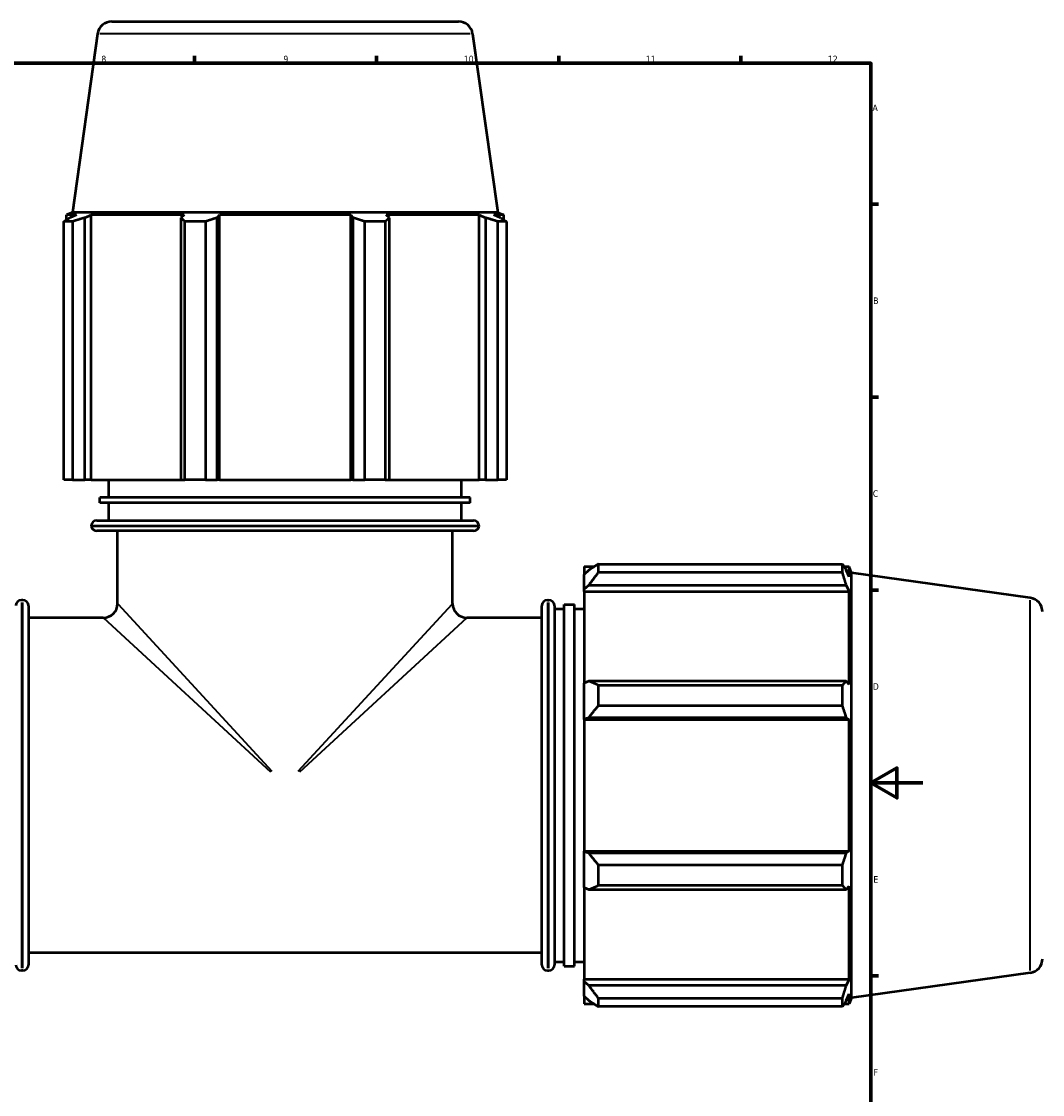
# Model space of a CAD drawing. Header units: millimetres. Extents: x -9 to 1578, y -217 to 1430.
# Tile 6 of 12: x 494 to 887, y 177 to 590. Entities that reach past the tile are written whole.
import ezdxf

# ---------------------------------------------------------------- set-up
doc = ezdxf.new("R2010")
doc.units = ezdxf.units.MM
for name, color, linetype, lineweight in [('Border (ISO)', 7, 'Continuous', 70), ('Visible (ISO)', 7, 'Continuous', 50), ('Visible Narrow (ISO)', 7, 'Continuous', 35)]:
    doc.layers.add(name, color=color, linetype=linetype, lineweight=lineweight)
doc.styles.add('Note Text (ISO)', font='tahoma.ttf')

# ---------------------------------------------------------------- blocks, each defined once
blk = doc.blocks.new('Borders Default Border')
at = {"layer": 'Border (ISO)'}
for p, q in [((560.67, 574), (560.67, 576.9)), ((630.75, 574), (630.75, 576.9)), ((700.83, 574), (700.83, 576.9)), ((770.92, 574), (770.92, 576.9)), ((821, 519.75), (823.9, 519.75)), ((821, 445.5), (823.9, 445.5)), ((821, 371.25), (823.9, 371.25)), ((821, 222.75), (823.9, 222.75))]:
    blk.add_line(p, q, dxfattribs=at)
at = {"layer": 'Border (ISO)', "flags": 128}
for points in [[(20, 20), (20, 574), (821, 574), (821, 20), (20, 20)], [(841, 297), (821, 297), (831, 302.77), (831, 291.23), (821, 297)]]:
    blk.add_lwpolyline(points, dxfattribs=at)
at = {"layer": 'Border (ISO)', "color": 232, "true_color": 0xca0064, "char_height": 2.5, "attachment_point": 7, "style": 'Note Text (ISO)'}
for s, insert in [('8', (524.81, 574.34)), ('9', (594.88, 574.35)), ('10', (664.29, 574.35)), ('11', (734.37, 574.4)), ('12', (804.46, 574.4)), ('A', (821.59, 555.62)), ('B', (821.89, 481.37)), ('C', (821.73, 407.08)), ('D', (821.73, 332.88)), ('E', (821.94, 258.63)), ('F', (822, 184.38))]:
    blk.add_mtext(s, dxfattribs=dict(at, insert=insert))

msp = doc.modelspace()

# ---------------------------------------------------------------- linework, layer by layer
at = {"layer": 'Visible (ISO)'}
for p, q in [((528.812, 590.095), (662.25, 590.095)), ((523.366, 585.36), (513.701, 516.595)), ((667.697, 585.36), (677.361, 516.595)), ((513.701, 516.595), (511.366, 515.651)), ((677.361, 516.595), (513.701, 516.595)), ((677.361, 516.595), (679.696, 515.651)), ((513.65, 513.092), (510.377, 513.092)), ((510.377, 413.695), (510.377, 513.092)), ((515.262, 515.651), (511.366, 515.651)), ((511.366, 513.729), (511.366, 515.651)), ((515.262, 515.651), (512.672, 514.554)), ((513.65, 513.092), (513.65, 413.695)), ((518.468, 514.554), (520.876, 515.651)), ((518.468, 413.695), (518.468, 514.554)), ((520.876, 413.695), (520.876, 515.651)), ((556.668, 515.651), (520.876, 515.651)), ((556.668, 515.651), (555.414, 514.554)), ((555.414, 514.554), (555.414, 413.695)), ((564.887, 513.092), (556.987, 513.092)), ((556.987, 413.695), (556.987, 513.092)), ((564.887, 513.092), (564.887, 413.695)), ((569.406, 514.554), (570.222, 515.651)), ((569.406, 413.695), (569.406, 514.554)), ((570.222, 413.695), (570.222, 515.651)), ((620.84, 515.651), (570.222, 515.651)), ((620.84, 413.695), (620.84, 515.651)), ((620.84, 515.651), (621.657, 514.554)), ((621.657, 514.554), (621.657, 413.695)), ((634.076, 513.092), (626.175, 513.092)), ((626.175, 413.695), (626.175, 513.092)), ((634.076, 513.092), (634.076, 413.695)), ((635.648, 514.554), (634.394, 515.651)), ((670.186, 515.651), (634.394, 515.651)), ((635.648, 413.695), (635.648, 514.554)), ((670.186, 413.695), (670.186, 515.651)), ((670.186, 515.651), (672.595, 514.554)), ((672.595, 514.554), (672.595, 413.695)), ((678.39, 514.554), (675.801, 515.651)), ((679.696, 515.651), (675.801, 515.651)), ((680.685, 513.092), (677.413, 513.092)), ((677.413, 413.695), (677.413, 513.092)), ((679.696, 513.729), (679.696, 515.651)), ((680.685, 513.092), (680.685, 413.695)), ((513.65, 413.695), (510.377, 413.695)), ((513.65, 413.695), (518.468, 413.695)), ((520.876, 413.695), (518.468, 413.695)), ((520.876, 413.695), (555.414, 413.695)), ((527.656, 406.835), (527.656, 413.695)), ((555.414, 413.695), (556.987, 413.695)), ((564.887, 413.695), (556.987, 413.695)), ((564.887, 413.695), (569.406, 413.695)), ((570.222, 413.695), (569.406, 413.695)), ((570.222, 413.695), (620.84, 413.695)), ((621.657, 413.695), (620.84, 413.695)), ((621.657, 413.695), (626.175, 413.695)), ((634.076, 413.695), (626.175, 413.695)), ((634.076, 413.695), (635.648, 413.695)), ((635.648, 413.695), (670.186, 413.695)), ((663.406, 406.835), (663.406, 413.695)), ((672.595, 413.695), (670.186, 413.695)), ((672.595, 413.695), (677.413, 413.695)), ((680.685, 413.695), (677.413, 413.695)), ((666.8, 406.835), (524.262, 406.835)), ((524.262, 404.875), (524.262, 406.835)), ((666.8, 404.875), (524.262, 404.875)), ((527.656, 398.015), (527.656, 404.875)), ((663.406, 398.015), (663.406, 404.875)), ((666.8, 404.875), (666.8, 406.835)), ((523.069, 398.015), (667.994, 398.015)), ((670.194, 395.815), (520.869, 395.815)), ((668.047, 394.095), (523.016, 394.095)), ((531.05, 366.076), (531.05, 394.095)), ((660.012, 366.076), (660.012, 394.095)), ((710.631, 380.26), (710.631, 377.227)), ((710.631, 380.26), (714.484, 380.26)), ((716.061, 381.249), (716.061, 377.976)), ((716.061, 381.249), (810.028, 381.249)), ((810.028, 377.976), (810.028, 381.249)), ((810.665, 380.26), (812.588, 380.26)), ((812.588, 376.364), (812.588, 380.26)), ((813.531, 377.925), (812.588, 380.26)), ((712.441, 378.954), (710.631, 377.227)), ((710.631, 371.553), (710.631, 377.227)), ((810.028, 377.976), (716.061, 377.976)), ((812.588, 376.364), (811.491, 378.954)), ((813.531, 214.265), (813.531, 377.925)), ((882.297, 368.26), (813.531, 377.925)), ((710.631, 371.553), (712.441, 373.158)), ((712.441, 373.158), (811.491, 373.158)), ((811.491, 373.158), (812.588, 370.75)), ((710.631, 370.75), (710.631, 371.553)), ((710.631, 370.75), (710.631, 335.376)), ((710.631, 370.75), (812.588, 370.75)), ((812.588, 334.958), (812.588, 370.75)), ((494.565, 367.364), (494.065, 367.364)), ((496.765, 365.164), (496.765, 227.026)), ((694.298, 227.026), (694.298, 365.164)), ((696.498, 367.364), (696.998, 367.364)), ((699.198, 365.164), (699.198, 227.026)), ((699.198, 363.97), (702.873, 363.97)), ((702.873, 226.523), (702.873, 365.667)), ((702.873, 365.667), (706.956, 365.667)), ((706.956, 226.523), (706.956, 365.667)), ((706.956, 363.97), (710.631, 363.97)), ((525.55, 360.576), (496.765, 360.576)), ((694.298, 360.576), (665.512, 360.576)), ((712.441, 336.211), (710.631, 335.376)), ((710.631, 321.676), (710.631, 335.376)), ((811.491, 336.211), (712.441, 336.211)), ((716.061, 334.639), (716.061, 326.739)), ((716.061, 334.639), (810.028, 334.639)), ((810.028, 326.739), (810.028, 334.639)), ((812.588, 334.958), (811.491, 336.211)), ((810.028, 326.739), (716.061, 326.739)), ((710.631, 321.676), (712.441, 322.22)), ((712.441, 322.22), (811.491, 322.22)), ((811.491, 322.22), (812.588, 321.404)), ((710.631, 321.404), (710.631, 321.676)), ((710.631, 321.404), (710.631, 270.786)), ((710.631, 321.404), (812.588, 321.404)), ((812.588, 270.786), (812.588, 321.404)), ((710.631, 270.514), (710.631, 270.786)), ((710.631, 270.786), (812.588, 270.786)), ((712.441, 269.969), (710.631, 270.514)), ((710.631, 256.814), (710.631, 270.514)), ((811.491, 269.969), (712.441, 269.969)), ((812.588, 270.786), (811.491, 269.969)), ((716.061, 265.451), (716.061, 257.55)), ((716.061, 265.451), (810.028, 265.451)), ((810.028, 257.55), (810.028, 265.451)), ((710.631, 256.814), (712.441, 255.978)), ((710.631, 256.814), (710.631, 221.439)), ((810.028, 257.55), (716.061, 257.55)), ((811.491, 255.978), (812.588, 257.232)), ((812.588, 221.439), (812.588, 257.232)), ((712.441, 255.978), (811.491, 255.978)), ((694.298, 231.614), (496.765, 231.614)), ((699.198, 228.22), (702.873, 228.22)), ((706.956, 228.22), (710.631, 228.22)), ((494.565, 224.826), (494.065, 224.826)), ((696.498, 224.826), (696.998, 224.826)), ((702.873, 226.523), (706.956, 226.523)), ((882.297, 223.929), (813.531, 214.265)), ((710.631, 220.637), (710.631, 221.439)), ((710.631, 221.439), (812.588, 221.439)), ((710.631, 214.962), (710.631, 220.637)), ((712.441, 219.031), (710.631, 220.637)), ((811.491, 219.031), (712.441, 219.031)), ((812.588, 221.439), (811.491, 219.031)), ((710.631, 214.962), (712.441, 213.236)), ((710.631, 214.962), (710.631, 211.93)), ((811.491, 213.236), (812.588, 215.825)), ((812.588, 211.93), (812.588, 215.825)), ((710.631, 211.93), (714.484, 211.93)), ((716.061, 214.213), (716.061, 210.941)), ((716.061, 214.213), (810.028, 214.213)), ((810.028, 210.941), (716.061, 210.941)), ((810.028, 210.941), (810.028, 214.213)), ((810.665, 211.93), (812.588, 211.93)), ((813.531, 214.265), (812.588, 211.93))]:
    msp.add_line(p, q, dxfattribs=at)
for centre, radius, start, end in [((528.812, 584.595), 5.5, 90, 172), ((662.25, 584.595), 5.5, 8, 90), ((523.069, 395.815), 2.2, 90, 180), ((667.994, 395.815), 2.2, 0, 90), ((523.016, 396.295), 2.2, 192.60226, 270), ((668.047, 396.295), 2.2, 270, 347.39774), ((881.531, 362.814), 5.5, 0, 82), ((494.065, 365.164), 2.2, 90, 180), ((494.565, 365.164), 2.2, 0, 90), ((525.55, 366.076), 5.5, 270, 0), ((665.512, 366.076), 5.5, 180, 270), ((696.498, 365.164), 2.2, 90, 180), ((696.998, 365.164), 2.2, 0, 90), ((881.531, 229.376), 5.5, 278, 0), ((494.065, 227.026), 2.2, 180, 270), ((494.565, 227.026), 2.2, 270, 0), ((696.498, 227.026), 2.2, 180, 270), ((696.998, 227.026), 2.2, 270, 0)]:
    msp.add_arc(centre, radius, start, end, dxfattribs=at)
for points, weights in [([(510.377, 513.092), (511.548, 513.852), (512.672, 514.554)], [1, 1.00104123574, 1.00126552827]), ([(518.468, 514.554), (516.108, 513.852), (513.65, 513.092)], [1.00126552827, 1.00104123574, 1]), ([(556.987, 513.092), (556.185, 513.852), (555.414, 514.554)], [1, 1.00104123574, 1.00126552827]), ([(569.406, 514.554), (567.193, 513.852), (564.887, 513.092)], [1.00126552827, 1.00104123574, 1]), ([(626.175, 513.092), (623.87, 513.852), (621.657, 514.554)], [1, 1.00104123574, 1.00126552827]), ([(635.648, 514.554), (634.878, 513.852), (634.076, 513.092)], [1.00126552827, 1.00104123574, 1]), ([(677.413, 513.092), (674.955, 513.852), (672.595, 514.554)], [1, 1.00104123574, 1.00126552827]), ([(678.39, 514.554), (679.514, 513.852), (680.685, 513.092)], [1.00126552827, 1.00104123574, 1]), ([(716.061, 381.249), (714.179, 380.078), (712.441, 378.954)], [1.01822643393, 1.01286624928, 1.00671180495]), ([(810.028, 381.249), (810.789, 380.078), (811.491, 378.954)], [1, 1.00104123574, 1.00126552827]), ([(712.441, 373.158), (714.179, 375.518), (716.061, 377.976)], [1.00671180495, 1.01286624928, 1.01822643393]), ([(811.491, 373.158), (810.789, 375.518), (810.028, 377.976)], [1.00126552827, 1.00104123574, 1]), ([(716.061, 334.639), (714.179, 335.441), (712.441, 336.211)], [1.01822643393, 1.01286624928, 1.00671180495]), ([(810.028, 334.639), (810.789, 335.441), (811.491, 336.211)], [1, 1.00104123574, 1.00126552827]), ([(712.441, 322.22), (714.179, 324.433), (716.061, 326.739)], [1.00671180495, 1.01286624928, 1.01822643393]), ([(811.491, 322.22), (810.789, 324.433), (810.028, 326.739)], [1.00126552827, 1.00104123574, 1]), ([(716.061, 265.451), (714.179, 267.756), (712.441, 269.969)], [1.01822643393, 1.01286624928, 1.00671180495]), ([(810.028, 265.451), (810.789, 267.756), (811.491, 269.969)], [1, 1.00104123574, 1.00126552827]), ([(712.441, 255.978), (714.179, 256.748), (716.061, 257.55)], [1.00671180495, 1.01286624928, 1.01822643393]), ([(811.491, 255.978), (810.789, 256.748), (810.028, 257.55)], [1.00126552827, 1.00104123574, 1]), ([(716.061, 214.213), (714.179, 216.671), (712.441, 219.031)], [1.01822643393, 1.01286624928, 1.00671180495]), ([(810.028, 214.213), (810.789, 216.671), (811.491, 219.031)], [1, 1.00104123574, 1.00126552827]), ([(712.441, 213.236), (714.179, 212.112), (716.061, 210.941)], [1.00671180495, 1.01286624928, 1.01822643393]), ([(811.491, 213.236), (810.789, 212.112), (810.028, 210.941)], [1.00126552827, 1.00104123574, 1])]:
    msp.add_rational_spline(points, weights, degree=2, dxfattribs=at)
at = {"layer": 'Visible Narrow (ISO)'}
for p, q in [((666.808, 585.36), (524.254, 585.36)), ((494.065, 366.486), (494.065, 225.703)), ((494.565, 225.703), (494.565, 366.486)), ((531.249, 365.86), (590.472, 301.585)), ((600.59, 301.585), (659.814, 365.86)), ((696.498, 366.486), (696.498, 225.703)), ((696.998, 225.703), (696.998, 366.486)), ((882.297, 224.818), (882.297, 367.372)), ((590.041, 301.154), (525.766, 360.377)), ((665.297, 360.377), (601.022, 301.154))]:
    msp.add_line(p, q, dxfattribs=at)

# ---------------------------------------------------------------- block references
msp.add_blockref('Borders Default Border', (0, 0))

doc.saveas('drawing.dxf')
